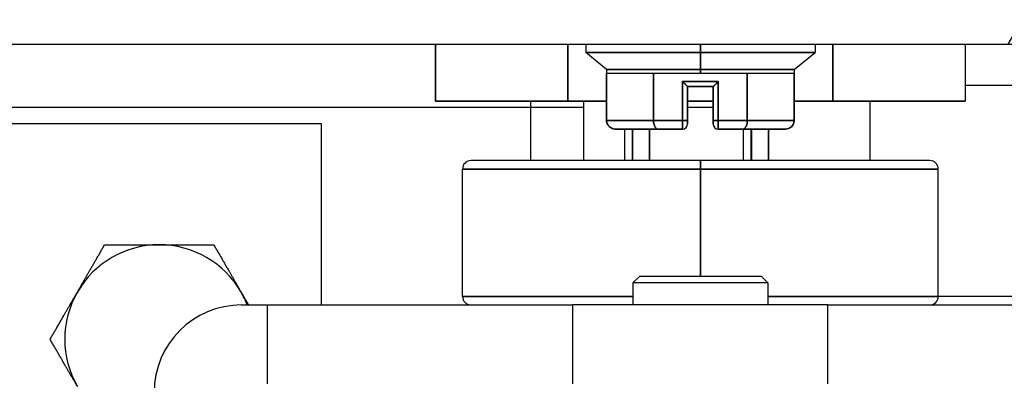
# Model space of a CAD drawing. Extents: x 807 to 1172, y 30 to 260.
# Tile 119 of 214: x 1026.639 to 1028.92, y 97.271 to 98.107. Entities that reach past the tile are written whole.
import ezdxf

# ---------------------------------------------------------------- set-up
doc = ezdxf.new("R2010")
doc.units = 0
doc.header["$LTSCALE"] = 4
doc.header["$MEASUREMENT"] = 0
doc.layers.get('0').update_dxf_attribs({"linetype": 'CONTINUOUS'})
doc.layers.get('DEFPOINTS').update_dxf_attribs({"linetype": 'CONTINUOUS'})
doc.styles.add('ROMANS', font='romans.shx')
doc.dimstyles.new('Default (ANSI)', dxfattribs={"dimscale": 20, "dimtxt": 0.07, "dimasz": 0.07, "dimexe": 0.125, "dimexo": 0.0625, "dimgap": 0.031496, "dimtad": 0, "dimtih": 1, "dimtoh": 1, "dimrnd": 1e-08, "dimzin": 0, "dimdsep": 46, "dimtxsty": 'ROMANS', "dimblk": 'Filled-1', "dimcen": 0.09, "dimdle": 0.393701, "dimclrd": 256, "dimclre": 256, "dimclrt": 256, "dimadec": 0, "dimazin": 0, "dimtfac": 0.928571, "dimtofl": 0, "dimtmove": 0, "dimatfit": 3, "dimfxl": 1, "dimtolj": 1, "dimtzin": 0, "dimlwd": -1, "dimlwe": -1, "dimarcsym": 0})

# ---------------------------------------------------------------- blocks, each defined once
blk = doc.blocks.new('Filled-1')
at = {"color": 0}
for p, q in [((0, 0), (-1, 0.1786)), ((-1, 0.1786), (-1, -0.1786)), ((-1, 0), (0, 0)), ((-1, -0.1786), (0, 0))]:
    blk.add_line(p, q, dxfattribs=at)
at = {"color": 0, "flags": 128}
blk.add_lwpolyline([(-1, -0.1786), (0, 0), (-1, 0.1786), (-1, -0.1786)], dxfattribs=at)
at = {"color": 0}
blk.add_solid([(-1, -0.1786), (0, 0), (-1, 0.1786), (-1, -0.1786)], dxfattribs=at)
blk = doc.blocks.new('*D96')
at = {"transparency": 16777216}
for p, q in [((1026.3997, 98.9496), (1026.3997, 105.9922)), ((1052.4622, 98.9184), (1052.4622, 105.9922)), ((1027.7997, 103.4922), (1035.4686, 103.4922)), ((1051.0622, 103.4922), (1043.3932, 103.4922))]:
    blk.add_line(p, q, dxfattribs=at)
at = {"layer": 'DEFPOINTS', "color": 0, "transparency": 16777216}
for p in [(1026.3997, 103.4922), (1026.3997, 97.6996), (1052.4622, 97.6684)]:
    blk.add_point(p, dxfattribs=at)
at = {"transparency": 16777216, "xscale": 1.400000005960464, "yscale": 1.400000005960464, "zscale": 1.400000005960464, "rotation": 180}
blk.add_blockref('Filled-1', (1026.3997, 103.4922), dxfattribs=at)
at = {"transparency": 16777216, "xscale": 1.400000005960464, "yscale": 1.400000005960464, "zscale": 1.400000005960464}
blk.add_blockref('Filled-1', (1052.4622, 103.4922), dxfattribs=at)
at = {"transparency": 16777216, "insert": (1039.4309, 103.4922), "char_height": 1.4, "attachment_point": 5, "style": 'ROMANS'}
blk.add_mtext('\\A1;\\fTahoma|b0|i0;\\H1.5400;(26.06)\\P\\fTahoma|b0|i0;\\H1.5400;(2 PL.)', dxfattribs=at)
blk = doc.blocks.new('*D97')
at = {"transparency": 16777216}
for p, q in [((1022.1497, 98.9496), (1022.1497, 105.9922)), ((1026.3997, 98.9496), (1026.3997, 105.9922)), ((1020.7497, 103.4922), (1018.2129, 103.4922)), ((1027.7997, 103.4922), (1029.1997, 103.4922))]:
    blk.add_line(p, q, dxfattribs=at)
at = {"layer": 'DEFPOINTS', "color": 0, "transparency": 16777216}
for p in [(1026.3997, 103.4922), (1022.1497, 97.6996), (1026.3997, 97.6996)]:
    blk.add_point(p, dxfattribs=at)
at = {"transparency": 16777216, "xscale": 1.400000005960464, "yscale": 1.400000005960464, "zscale": 1.400000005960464}
blk.add_blockref('Filled-1', (1022.1497, 103.4922), dxfattribs=at)
at = {"transparency": 16777216, "xscale": 1.400000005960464, "yscale": 1.400000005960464, "zscale": 1.400000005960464, "rotation": 180}
blk.add_blockref('Filled-1', (1026.3997, 103.4922), dxfattribs=at)
at = {"transparency": 16777216, "insert": (1015.4497, 103.4922), "char_height": 1.4, "attachment_point": 5, "style": 'ROMANS'}
blk.add_mtext('\\A1;4.25', dxfattribs=at)
blk = doc.blocks.new('*D99')
at = {"transparency": 16777216}
for p, q in [((996.0872, 98.9184), (996.0872, 113.8447)), ((1052.4622, 98.9184), (1052.4622, 113.8447)), ((997.4872, 111.3447), (1015.5807, 111.3447)), ((1051.0622, 111.3447), (1032.9686, 111.3447))]:
    blk.add_line(p, q, dxfattribs=at)
at = {"layer": 'DEFPOINTS', "color": 0, "transparency": 16777216}
for p in [(996.0872, 111.3447), (996.0872, 97.6684), (1052.4622, 97.6684)]:
    blk.add_point(p, dxfattribs=at)
at = {"transparency": 16777216, "xscale": 1.400000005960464, "yscale": 1.400000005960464, "zscale": 1.400000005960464, "rotation": 180}
blk.add_blockref('Filled-1', (996.0872, 111.3447), dxfattribs=at)
at = {"transparency": 16777216, "xscale": 1.400000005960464, "yscale": 1.400000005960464, "zscale": 1.400000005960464}
blk.add_blockref('Filled-1', (1052.4622, 111.3447), dxfattribs=at)
at = {"transparency": 16777216, "insert": (1024.2747, 111.3447), "char_height": 1.4, "attachment_point": 5, "style": 'ROMANS'}
blk.add_mtext('\\A1;\\fTahoma|b0|i0;\\H1.5400;(56.38)\\P\\fTahoma|b0|i0;\\H1.5400;OPENING WIDTH', dxfattribs=at)

msp = doc.modelspace()

# ---------------------------------------------------------------- hatches: boundary and pattern name
h = msp.add_hatch()
h.set_pattern_fill('ANSI31', color=256, scale=22, angle=15, style=0)
h.set_pattern_definition([(60, (799.6907, 30.9985), (-2.38157, 1.375), [])])
edge = h.paths.add_edge_path()
edge.add_line((1025.4452, 97.2794), (1025.4452, 97.9037))
edge.add_line((1025.4452, 97.9037), (1025.4452, 97.9566))
edge.add_ellipse((1025.5389, 97.9566), major_axis=(-0.0937, 0), ratio=1, start_angle=349.5364, end_angle=360, ccw=False)
edge.add_ellipse((1025.5389, 97.9566), major_axis=(-0.0922, 0.017), ratio=1, start_angle=280.4636, end_angle=360, ccw=False)
edge.add_line((1025.5389, 98.0504), (1025.5545, 98.0504))
edge.add_line((1025.5545, 98.0504), (1026.2108, 98.0504))
edge.add_line((1026.2108, 98.0504), (1052.4005, 98.0504))
edge.add_line((1052.4005, 98.0504), (1053.0568, 98.0504))
edge.add_line((1053.0568, 98.0504), (1054.1434, 98.0504))
edge.add_ellipse((1054.1434, 97.9566), major_axis=(0, 0.0938), ratio=1, start_angle=270, end_angle=360, ccw=False)
edge.add_line((1054.2372, 97.9566), (1054.2372, 97.5919))
edge.add_line((1054.2372, 97.5919), (1054.3412, 97.5919))
edge.add_line((1054.3412, 97.5919), (1054.3412, 97.9566))
edge.add_ellipse((1054.1434, 97.9566), major_axis=(0.1977, 0), ratio=1, start_angle=0, end_angle=90)
edge.add_line((1054.1434, 98.1544), (1025.5389, 98.1544))
edge.add_ellipse((1025.5389, 97.9566), major_axis=(0, 0.1977), ratio=1, start_angle=0, end_angle=90)
edge.add_line((1025.3412, 97.9566), (1025.3412, 97.2794))
edge.add_line((1025.3412, 97.2794), (1025.4452, 97.2794))
h = msp.add_hatch()
h.set_pattern_fill('ANSI31', color=256, scale=22, style=0)
h.set_pattern_definition([(45, (799.6907, 30.9985), (-1.944544, 1.944544), [])])
edge = h.paths.add_edge_path()
edge.add_ellipse((1054.0925, 96.6855), major_axis=(0.2446, 0), ratio=1, start_angle=0, end_angle=90)
edge.add_line((1054.0925, 96.9301), (1053.2537, 96.9301))
edge.add_line((1053.2537, 96.9301), (1052.6599, 96.9301))
edge.add_ellipse((1052.6599, 97.0239), major_axis=(0, -0.0938), ratio=1, start_angle=270, end_angle=360, ccw=False)
edge.add_line((1052.5662, 97.0239), (1052.5662, 97.6392))
edge.add_line((1052.5662, 97.6392), (1052.5662, 97.6684))
edge.add_ellipse((1052.6599, 97.6684), major_axis=(-0.0938, 0), ratio=1, start_angle=270, end_angle=360, ccw=False)
edge.add_line((1052.6599, 97.7621), (1053.0758, 97.7621))
edge.add_line((1053.0758, 97.7621), (1053.0872, 97.7621))
edge.add_line((1053.0872, 97.7621), (1053.0872, 97.7749))
edge.add_line((1053.0872, 97.7749), (1053.0872, 97.8661))
edge.add_line((1053.0872, 97.8661), (1052.6599, 97.8661))
edge.add_ellipse((1052.6599, 97.6684), major_axis=(0, 0.1978), ratio=1, start_angle=0, end_angle=83.2328)
edge.add_ellipse((1052.6599, 97.6684), major_axis=(-0.1964, 0.0233), ratio=1, start_angle=0, end_angle=6.7672)
edge.add_line((1052.4622, 97.6684), (1052.4622, 97.0239))
edge.add_ellipse((1052.6599, 97.0239), major_axis=(-0.1978, 0), ratio=1, start_angle=0, end_angle=90)
edge.add_line((1052.6599, 96.8261), (1054.0925, 96.8261))
edge.add_ellipse((1054.0925, 96.6855), major_axis=(0, 0.1406), ratio=1, start_angle=270, end_angle=360, ccw=False)
edge.add_line((1054.2332, 96.6855), (1054.2332, 79.0029))
edge.add_ellipse((1054.1394, 79.0029), major_axis=(0.0938, 0), ratio=1, start_angle=270, end_angle=360, ccw=False)
edge.add_line((1054.1394, 78.9091), (994.4099, 78.9091))
edge.add_ellipse((994.4099, 79.0029), major_axis=(0, -0.0938), ratio=1, start_angle=270, end_angle=360, ccw=False)
edge.add_line((994.3162, 79.0029), (994.3162, 96.6855))
edge.add_ellipse((994.4568, 96.6855), major_axis=(-0.1406, 0), ratio=1, start_angle=270, end_angle=360, ccw=False)
edge.add_line((994.4568, 96.8261), (995.8894, 96.8261))
edge.add_ellipse((995.8894, 97.0239), major_axis=(0, -0.1978), ratio=1, start_angle=0, end_angle=90)
edge.add_line((996.0872, 97.0239), (996.0872, 97.6684))
edge.add_ellipse((995.8894, 97.6684), major_axis=(0.1977, 0), ratio=1, start_angle=0, end_angle=6.7672)
edge.add_ellipse((995.8894, 97.6684), major_axis=(0.1964, 0.0233), ratio=1, start_angle=0, end_angle=83.2328)
edge.add_line((995.8894, 97.8661), (995.4622, 97.8661))
edge.add_line((995.4622, 97.8661), (995.4622, 97.7749))
edge.add_line((995.4622, 97.7749), (995.4622, 97.7621))
edge.add_line((995.4622, 97.7621), (995.4735, 97.7621))
edge.add_line((995.4735, 97.7621), (995.8894, 97.7621))
edge.add_ellipse((995.8894, 97.6684), major_axis=(0, 0.0938), ratio=1, start_angle=270, end_angle=360, ccw=False)
edge.add_line((995.9832, 97.6684), (995.9832, 97.6392))
edge.add_line((995.9832, 97.6392), (995.9832, 97.0239))
edge.add_ellipse((995.8894, 97.0239), major_axis=(0.0938, 0), ratio=1, start_angle=270, end_angle=360, ccw=False)
edge.add_line((995.8894, 96.9301), (995.2957, 96.9301))
edge.add_line((995.2957, 96.9301), (994.4568, 96.9301))
edge.add_ellipse((994.4568, 96.6855), major_axis=(0, 0.2446), ratio=1, start_angle=0, end_angle=90)
edge.add_line((994.2122, 96.6855), (994.2122, 79.0029))
edge.add_ellipse((994.4099, 79.0029), major_axis=(-0.1978, 0), ratio=1, start_angle=0, end_angle=90)
edge.add_line((994.4099, 78.8051), (1054.1394, 78.8051))
edge.add_ellipse((1054.1394, 79.0029), major_axis=(0, -0.1978), ratio=1, start_angle=0, end_angle=90)
edge.add_line((1054.3372, 79.0029), (1054.3372, 96.6855))

# ---------------------------------------------------------------- linework, layer by layer
for p, q in [((1025.5389, 98.0504), (1054.1434, 98.0504)), ((1027.6024, 97.9182), (1027.6024, 98.0504)), ((1027.6024, 98.0504), (1027.6024, 97.9182)), ((1027.9093, 97.9182), (1027.9093, 98.0504)), ((1027.9093, 98.0504), (1027.9093, 97.9182)), ((1027.9504, 98.0504), (1027.9504, 98.0304)), ((1028.2162, 98.0304), (1028.2162, 98.0504)), ((1028.2162, 98.0504), (1028.2162, 98.0304)), ((1028.4819, 98.0504), (1028.4819, 98.0304)), ((1028.523, 97.9182), (1028.523, 98.0504)), ((1028.523, 98.0504), (1028.523, 97.9182)), ((1028.8299, 98.0504), (1028.8299, 97.9182)), ((1028.2162, 98.0304), (1027.9504, 98.0304)), ((1027.9986, 97.991), (1027.9504, 98.0304)), ((1027.9504, 98.0304), (1028.2162, 98.0304)), ((1028.2162, 98.0304), (1028.2162, 97.991)), ((1028.2162, 97.991), (1028.2162, 98.0304)), ((1028.4819, 98.0304), (1028.2162, 98.0304)), ((1028.2162, 98.0304), (1028.4819, 98.0304)), ((1028.4337, 97.991), (1028.4819, 98.0304)), ((1028.2162, 97.991), (1027.9986, 97.991)), ((1027.9986, 97.991), (1027.9986, 97.9831)), ((1027.9986, 97.991), (1028.2162, 97.991)), ((1027.9986, 97.8729), (1027.9986, 97.9831)), ((1027.9986, 97.9831), (1027.9986, 97.8729)), ((1027.9986, 97.9831), (1028.0081, 97.9831)), ((1028.0206, 97.9831), (1028.0359, 97.9831)), ((1028.0571, 97.9831), (1028.0803, 97.9831)), ((1028.1074, 97.8729), (1028.1074, 97.9831)), ((1028.1074, 97.9831), (1028.1074, 97.8729)), ((1028.1335, 97.9831), (1028.1871, 97.9831)), ((1028.2162, 97.9831), (1028.2162, 97.991)), ((1028.4337, 97.991), (1028.2162, 97.991)), ((1028.2162, 97.991), (1028.2162, 97.9831)), ((1028.2162, 97.991), (1028.4337, 97.991)), ((1028.2452, 97.9831), (1028.2988, 97.9831)), ((1028.3249, 97.9831), (1028.3249, 97.8729)), ((1028.3249, 97.9831), (1028.4337, 97.9831)), ((1028.3249, 97.8729), (1028.3249, 97.9831)), ((1028.4337, 97.991), (1028.4337, 97.9831)), ((1028.4337, 97.9831), (1028.4337, 97.8729)), ((1028.4337, 97.8729), (1028.4337, 97.9831)), ((1028.1748, 97.9634), (1028.2575, 97.9634)), ((1028.1748, 97.9634), (1028.1748, 97.8729)), ((1028.2575, 97.9634), (1028.1748, 97.9634)), ((1028.1748, 97.8729), (1028.1748, 97.9634)), ((1028.1866, 97.8729), (1028.1866, 97.9516)), ((1028.1866, 97.9516), (1028.2457, 97.9516)), ((1028.2457, 97.9516), (1028.1866, 97.9516)), ((1028.1866, 97.9516), (1028.1866, 97.8729)), ((1028.1866, 97.9516), (1028.1866, 97.9516)), ((1028.2457, 97.9516), (1028.2457, 97.8729)), ((1028.2457, 97.8729), (1028.2457, 97.9516)), ((1028.2575, 97.8729), (1028.2575, 97.9634)), ((1028.2575, 97.9634), (1028.2575, 97.8729)), ((1028.8299, 97.9554), (1029.3002, 97.9554)), ((1026.3827, 97.9037), (1027.9452, 97.9037)), ((1027.6024, 97.9182), (1027.9093, 97.9182)), ((1027.9093, 97.9182), (1027.6024, 97.9182)), ((1027.8225, 97.9182), (1027.8225, 97.7804)), ((1027.9093, 97.9182), (1027.9986, 97.9182)), ((1027.9986, 97.9182), (1027.9093, 97.9182)), ((1027.9452, 97.9182), (1027.9452, 97.7804)), ((1028.1866, 97.9182), (1028.2457, 97.9182)), ((1028.2457, 97.9182), (1028.1866, 97.9182)), ((1028.1866, 97.9037), (1028.2457, 97.9037)), ((1028.4337, 97.9182), (1028.523, 97.9182)), ((1028.523, 97.9182), (1028.4337, 97.9182)), ((1028.523, 97.9182), (1028.8299, 97.9182)), ((1028.8299, 97.9182), (1028.523, 97.9182)), ((1028.6099, 97.7804), (1028.6099, 97.9182)), ((1026.3028, 97.8661), (1027.3372, 97.8661)), ((1027.3372, 97.8661), (1027.3372, 97.4457)), ((1027.9986, 97.8729), (1028.1074, 97.8729)), ((1028.1074, 97.8729), (1027.9986, 97.8729)), ((1028.1074, 97.8729), (1028.1748, 97.8729)), ((1028.1748, 97.8729), (1028.1074, 97.8729)), ((1028.1083, 97.865), (1028.1083, 97.865)), ((1028.1083, 97.865), (1028.1083, 97.865)), ((1028.1748, 97.8729), (1028.1748, 97.8532)), ((1028.1866, 97.8729), (1028.1748, 97.8729)), ((1028.1748, 97.8532), (1028.1748, 97.8729)), ((1028.1748, 97.8729), (1028.1866, 97.8729)), ((1028.1866, 97.865), (1028.1866, 97.8729)), ((1028.2457, 97.8729), (1028.2575, 97.8729)), ((1028.2457, 97.8729), (1028.2457, 97.865)), ((1028.2575, 97.8729), (1028.2457, 97.8729)), ((1028.3249, 97.8729), (1028.2575, 97.8729)), ((1028.2575, 97.8532), (1028.2575, 97.8729)), ((1028.2575, 97.8729), (1028.2575, 97.8532)), ((1028.2575, 97.8729), (1028.3249, 97.8729)), ((1028.324, 97.865), (1028.324, 97.865)), ((1028.324, 97.865), (1028.324, 97.865)), ((1028.4337, 97.8729), (1028.3249, 97.8729)), ((1028.3249, 97.8729), (1028.4337, 97.8729)), ((1028.0214, 97.8532), (1028.063, 97.8532)), ((1028.063, 97.8532), (1028.0214, 97.8532)), ((1028.0402, 97.8532), (1028.0402, 97.7804)), ((1028.0585, 97.7804), (1028.0585, 97.8532)), ((1028.0585, 97.8532), (1028.0585, 97.7804)), ((1028.0585, 97.8532), (1028.0585, 97.7804)), ((1028.0585, 97.7804), (1028.0585, 97.8532)), ((1028.0588, 97.7804), (1028.0588, 97.8532)), ((1028.0588, 97.8532), (1028.0588, 97.7804)), ((1028.0588, 97.8532), (1028.0588, 97.7804)), ((1028.0588, 97.7804), (1028.0588, 97.8532)), ((1028.0772, 97.8532), (1028.1188, 97.8532)), ((1028.1188, 97.8532), (1028.0772, 97.8532)), ((1028.0982, 97.7804), (1028.0982, 97.8532)), ((1028.0982, 97.8532), (1028.0982, 97.7804)), ((1028.1188, 97.8532), (1028.1748, 97.8532)), ((1028.1748, 97.8532), (1028.1188, 97.8532)), ((1028.2575, 97.8532), (1028.3136, 97.8532)), ((1028.3136, 97.8532), (1028.2575, 97.8532)), ((1028.3136, 97.8532), (1028.3551, 97.8532)), ((1028.3551, 97.8532), (1028.3136, 97.8532)), ((1028.3152, 97.8532), (1028.3152, 97.7804)), ((1028.3341, 97.7804), (1028.3341, 97.8532)), ((1028.3341, 97.8532), (1028.3341, 97.7804)), ((1028.3345, 97.8532), (1028.3345, 97.7804)), ((1028.3345, 97.7804), (1028.3345, 97.8532)), ((1028.3694, 97.8532), (1028.4109, 97.8532)), ((1028.3694, 97.8532), (1028.3694, 97.8532)), ((1028.4109, 97.8532), (1028.3694, 97.8532)), ((1028.3694, 97.8532), (1028.3694, 97.8532)), ((1028.3738, 97.7804), (1028.3738, 97.8532)), ((1028.3738, 97.8532), (1028.3738, 97.7804)), ((1028.3738, 97.8532), (1028.3738, 97.7804)), ((1028.3738, 97.7804), (1028.3738, 97.8532)), ((1028.2162, 97.7804), (1027.6847, 97.7804)), ((1028.7477, 97.7804), (1028.2162, 97.7804)), ((1028.2162, 97.7804), (1028.2162, 97.7607)), ((1028.2162, 97.7607), (1028.2162, 97.7804)), ((1027.665, 97.7607), (1028.2162, 97.7607)), ((1028.2162, 97.7607), (1027.665, 97.7607)), ((1027.665, 97.4654), (1027.665, 97.7607)), ((1028.2162, 97.7607), (1028.7673, 97.7607)), ((1028.2162, 97.7607), (1028.2162, 97.5126)), ((1028.2162, 97.5126), (1028.2162, 97.7607)), ((1028.7673, 97.7607), (1028.2162, 97.7607)), ((1028.7673, 97.4654), (1028.7673, 97.7607)), ((1028.0755, 97.5126), (1028.0599, 97.497)), ((1028.0755, 97.5126), (1028.3567, 97.5126)), ((1028.3567, 97.5126), (1028.3724, 97.497)), ((1028.3724, 97.497), (1028.0599, 97.497)), ((1028.0599, 97.497), (1028.0599, 97.4457)), ((1028.3724, 97.497), (1028.3724, 97.4457)), ((1027.1531, 97.4457), (1027.2134, 97.4457)), ((1027.2134, 97.4457), (1027.9208, 97.4457)), ((1027.2134, 97.2626), (1027.2134, 97.4457)), ((1027.665, 97.4654), (1028.0599, 97.4654)), ((1028.0599, 97.4654), (1027.665, 97.4654)), ((1028.5114, 97.4457), (1027.9208, 97.4457)), ((1027.9208, 97.2626), (1027.9208, 97.4457)), ((1028.7673, 97.4654), (1028.3724, 97.4654)), ((1028.3724, 97.4654), (1028.7673, 97.4654)), ((1028.5114, 97.4457), (1029.2188, 97.4457)), ((1028.5114, 97.2626), (1028.5114, 97.4457)), ((1028.7673, 97.4664), (1028.9542, 97.4664))]:
    msp.add_line(p, q)
for centre, radius, start, end in [((1028.1748, 97.865), 0.0118, 270, 0), ((1028.1748, 97.865), 0.0118, 270, 0), ((1028.2575, 97.865), 0.0118, 180, 270), ((1028.2575, 97.865), 0.0118, 180, 270), ((1027.6847, 97.7607), 0.0197, 90, 180), ((1028.7477, 97.7607), 0.0197, 0, 90), ((1026.9622, 97.3661), 0.219, 90, 150), ((1026.9622, 97.3661), 0.219, 30, 90), ((1026.9622, 97.3661), 0.219, 150, 210), ((1026.9622, 97.3661), 0.219, 21.3103, 30), ((1027.1531, 97.243), 0.2028, 90, 180), ((1027.6847, 97.4654), 0.0197, 180, 270), ((1028.7477, 97.4654), 0.0197, 270, 0)]:
    msp.add_arc(centre, radius, start, end)
for centre, ratio, start_param, end_param in [((1028.063, 97.865), 0.904979, 0.000573, 0.023201), ((1028.0772, 97.865), 0.820945, 6.283161, 6.304392), ((1028.3551, 97.865), 0.820946, 6.262519, 6.283209), ((1028.3694, 97.865), 0.904979, 6.259381, 6.283207)]:
    msp.add_ellipse(centre, major_axis=(0, -0.0118), ratio=ratio, start_param=start_param, end_param=end_param)
for points, knots in [([(1027.9986, 97.9831), (1027.9986, 97.9831), (1027.9994, 97.9831), (1028.001, 97.9831), (1028.0027, 97.9831), (1028.0051, 97.9831), (1028.0083, 97.9831), (1028.0115, 97.9831), (1028.0155, 97.9831), (1028.0202, 97.9831), (1028.0249, 97.9831), (1028.0303, 97.9831), (1028.0364, 97.9831), (1028.0426, 97.9831), (1028.0494, 97.9831), (1028.0568, 97.9831), (1028.0642, 97.9831), (1028.0722, 97.9831), (1028.0806, 97.9831), (1028.0891, 97.9831), (1028.098, 97.9831), (1028.1074, 97.9831)], [0, 0, 0, 0, 0.142857, 0.142857, 0.142857, 0.285714, 0.285714, 0.285714, 0.428571, 0.428571, 0.428571, 0.571429, 0.571429, 0.571429, 0.714286, 0.714286, 0.714286, 0.857143, 0.857143, 0.857143, 1, 1, 1, 1]), ([(1028.1074, 97.9831), (1028.1156, 97.9831), (1028.1241, 97.9831), (1028.1329, 97.9831), (1028.1416, 97.9831), (1028.1507, 97.9831), (1028.1599, 97.9831), (1028.1691, 97.9831), (1028.1784, 97.9831), (1028.1878, 97.9831), (1028.1972, 97.9831), (1028.2067, 97.9831), (1028.2162, 97.9831)], [0, 0, 0, 0, 0.25, 0.25, 0.25, 0.5, 0.5, 0.5, 0.75, 0.75, 0.75, 1, 1, 1, 1]), ([(1028.2162, 97.9831), (1028.2257, 97.9831), (1028.2351, 97.9831), (1028.2445, 97.9831), (1028.2539, 97.9831), (1028.2633, 97.9831), (1028.2725, 97.9831), (1028.2817, 97.9831), (1028.2907, 97.9831), (1028.2995, 97.9831), (1028.3082, 97.9831), (1028.3167, 97.9831), (1028.3249, 97.9831)], [0, 0, 0, 0, 0.25, 0.25, 0.25, 0.5, 0.5, 0.5, 0.75, 0.75, 0.75, 1, 1, 1, 1]), ([(1028.3249, 97.9831), (1028.3343, 97.9831), (1028.3432, 97.9831), (1028.3517, 97.9831), (1028.3601, 97.9831), (1028.3682, 97.9831), (1028.3756, 97.9831), (1028.383, 97.9831), (1028.3898, 97.9831), (1028.3959, 97.9831), (1028.402, 97.9831), (1028.4074, 97.9831), (1028.4121, 97.9831), (1028.4169, 97.9831), (1028.4208, 97.9831), (1028.424, 97.9831), (1028.4272, 97.9831), (1028.4297, 97.9831), (1028.4313, 97.9831), (1028.4329, 97.9831), (1028.4337, 97.9831), (1028.4337, 97.9831)], [0, 0, 0, 0, 0.142857, 0.142857, 0.142857, 0.285714, 0.285714, 0.285714, 0.428571, 0.428571, 0.428571, 0.571429, 0.571429, 0.571429, 0.714286, 0.714286, 0.714286, 0.857143, 0.857143, 0.857143, 1, 1, 1, 1]), ([(1028.1866, 97.9516), (1028.1866, 97.9516), (1028.1865, 97.9517), (1028.1863, 97.9519), (1028.1861, 97.9521), (1028.1858, 97.9525), (1028.1853, 97.9529), (1028.1849, 97.9534), (1028.1843, 97.9539), (1028.1836, 97.9546), (1028.183, 97.9553), (1028.1822, 97.9561), (1028.1813, 97.957), (1028.1804, 97.9579), (1028.1794, 97.9588), (1028.1783, 97.9599), (1028.1772, 97.961), (1028.1761, 97.9622), (1028.1748, 97.9634)], [0, 0, 0, 0, 0.166667, 0.166667, 0.166667, 0.333333, 0.333333, 0.333333, 0.5, 0.5, 0.5, 0.666667, 0.666667, 0.666667, 0.833333, 0.833333, 0.833333, 1, 1, 1, 1]), ([(1028.1748, 97.9634), (1028.1761, 97.9622), (1028.1772, 97.961), (1028.1783, 97.9599), (1028.1794, 97.9588), (1028.1804, 97.9579), (1028.1813, 97.957), (1028.1822, 97.9561), (1028.183, 97.9553), (1028.1836, 97.9546), (1028.1843, 97.9539), (1028.1849, 97.9534), (1028.1853, 97.9529), (1028.1858, 97.9525), (1028.1861, 97.9521), (1028.1863, 97.9519), (1028.1865, 97.9517), (1028.1866, 97.9516), (1028.1866, 97.9516)], [0, 0, 0, 0, 0.166667, 0.166667, 0.166667, 0.333333, 0.333333, 0.333333, 0.5, 0.5, 0.5, 0.666667, 0.666667, 0.666667, 0.833333, 0.833333, 0.833333, 1, 1, 1, 1]), ([(1028.2575, 97.9634), (1028.2562, 97.9622), (1028.2551, 97.961), (1028.254, 97.9599), (1028.2529, 97.9588), (1028.2519, 97.9579), (1028.251, 97.957), (1028.2501, 97.9561), (1028.2493, 97.9553), (1028.2487, 97.9546), (1028.248, 97.9539), (1028.2474, 97.9534), (1028.247, 97.9529), (1028.2465, 97.9525), (1028.2462, 97.9521), (1028.246, 97.9519), (1028.2458, 97.9517), (1028.2457, 97.9516), (1028.2457, 97.9516)], [0, 0, 0, 0, 0.166667, 0.166667, 0.166667, 0.333333, 0.333333, 0.333333, 0.5, 0.5, 0.5, 0.666667, 0.666667, 0.666667, 0.833333, 0.833333, 0.833333, 1, 1, 1, 1]), ([(1028.2457, 97.9516), (1028.2457, 97.9516), (1028.2458, 97.9517), (1028.246, 97.9519), (1028.2462, 97.9521), (1028.2465, 97.9525), (1028.247, 97.9529), (1028.2474, 97.9534), (1028.248, 97.9539), (1028.2487, 97.9546), (1028.2494, 97.9553), (1028.2501, 97.9561), (1028.251, 97.957), (1028.2519, 97.9579), (1028.2529, 97.9588), (1028.254, 97.9599), (1028.2551, 97.961), (1028.2563, 97.9622), (1028.2575, 97.9634)], [0, 0, 0, 0, 0.166667, 0.166667, 0.166667, 0.333333, 0.333333, 0.333333, 0.5, 0.5, 0.5, 0.666667, 0.666667, 0.666667, 0.833333, 0.833333, 0.833333, 1, 1, 1, 1]), ([(1028.0214, 97.8532), (1028.0192, 97.8532), (1028.017, 97.8535), (1028.015, 97.854), (1028.0129, 97.8545), (1028.011, 97.8553), (1028.0093, 97.8562), (1028.0075, 97.8572), (1028.0059, 97.8583), (1028.0046, 97.8596), (1028.0033, 97.8609), (1028.0021, 97.8622), (1028.0013, 97.8637), (1028.0004, 97.8651), (1027.9997, 97.8667), (1027.9993, 97.8682), (1027.9988, 97.8698), (1027.9986, 97.8713), (1027.9986, 97.8729)], [0, 0, 0, 0, 0.166667, 0.166667, 0.166667, 0.333333, 0.333333, 0.333333, 0.5, 0.5, 0.5, 0.666667, 0.666667, 0.666667, 0.833333, 0.833333, 0.833333, 1, 1, 1, 1]), ([(1027.9986, 97.8729), (1027.9986, 97.8713), (1027.9988, 97.8698), (1027.9993, 97.8682), (1027.9997, 97.8667), (1028.0004, 97.8651), (1028.0013, 97.8637), (1028.0022, 97.8622), (1028.0033, 97.8609), (1028.0046, 97.8596), (1028.0059, 97.8583), (1028.0075, 97.8572), (1028.0093, 97.8562), (1028.011, 97.8553), (1028.013, 97.8545), (1028.015, 97.854), (1028.017, 97.8535), (1028.0192, 97.8532), (1028.0214, 97.8532)], [0, 0, 0, 0, 0.166667, 0.166667, 0.166667, 0.333333, 0.333333, 0.333333, 0.5, 0.5, 0.5, 0.666667, 0.666667, 0.666667, 0.833333, 0.833333, 0.833333, 1, 1, 1, 1]), ([(1028.1188, 97.8532), (1028.1176, 97.8532), (1028.1166, 97.8535), (1028.1156, 97.854), (1028.1146, 97.8545), (1028.1136, 97.8553), (1028.1127, 97.8562), (1028.1118, 97.8572), (1028.111, 97.8583), (1028.1104, 97.8596), (1028.1097, 97.8609), (1028.1092, 97.8622), (1028.1087, 97.8637), (1028.1083, 97.8651), (1028.1079, 97.8667), (1028.1077, 97.8682), (1028.1075, 97.8698), (1028.1074, 97.8713), (1028.1074, 97.8729)], [0, 0, 0, 0, 0.166667, 0.166667, 0.166667, 0.333333, 0.333333, 0.333333, 0.5, 0.5, 0.5, 0.666667, 0.666667, 0.666667, 0.833333, 0.833333, 0.833333, 1, 1, 1, 1]), ([(1028.1074, 97.8729), (1028.1074, 97.8713), (1028.1075, 97.8698), (1028.1077, 97.8682), (1028.1079, 97.8667), (1028.1083, 97.8651), (1028.1087, 97.8637), (1028.1092, 97.8622), (1028.1097, 97.8609), (1028.1104, 97.8596), (1028.111, 97.8583), (1028.1118, 97.8572), (1028.1127, 97.8562), (1028.1136, 97.8553), (1028.1145, 97.8545), (1028.1156, 97.854), (1028.1166, 97.8535), (1028.1177, 97.8532), (1028.1188, 97.8532)], [0, 0, 0, 0, 0.166667, 0.166667, 0.166667, 0.333333, 0.333333, 0.333333, 0.5, 0.5, 0.5, 0.666667, 0.666667, 0.666667, 0.833333, 0.833333, 0.833333, 1, 1, 1, 1]), ([(1028.1866, 97.8729), (1028.1866, 97.872), (1028.1866, 97.8712), (1028.1866, 97.8705), (1028.1866, 97.8697), (1028.1866, 97.8689), (1028.1866, 97.8683), (1028.1866, 97.8676), (1028.1866, 97.867), (1028.1866, 97.8665), (1028.1866, 97.866), (1028.1866, 97.8656), (1028.1866, 97.8654), (1028.1866, 97.8651), (1028.1866, 97.865), (1028.1866, 97.865)], [0, 0, 0, 0, 0.2, 0.2, 0.2, 0.4, 0.4, 0.4, 0.6, 0.6, 0.6, 0.8, 0.8, 0.8, 1, 1, 1, 1]), ([(1028.2457, 97.865), (1028.2457, 97.865), (1028.2457, 97.8651), (1028.2457, 97.8654), (1028.2457, 97.8656), (1028.2457, 97.866), (1028.2457, 97.8665), (1028.2457, 97.867), (1028.2457, 97.8676), (1028.2457, 97.8683), (1028.2457, 97.8689), (1028.2457, 97.8697), (1028.2457, 97.8705), (1028.2457, 97.8712), (1028.2457, 97.872), (1028.2457, 97.8729)], [0, 0, 0, 0, 0.2, 0.2, 0.2, 0.4, 0.4, 0.4, 0.6, 0.6, 0.6, 0.8, 0.8, 0.8, 1, 1, 1, 1]), ([(1028.3136, 97.8532), (1028.3146, 97.8532), (1028.3157, 97.8535), (1028.3167, 97.854), (1028.3178, 97.8545), (1028.3187, 97.8553), (1028.3196, 97.8562), (1028.3205, 97.8572), (1028.3213, 97.8583), (1028.3219, 97.8596), (1028.3226, 97.8609), (1028.3232, 97.8622), (1028.3236, 97.8637), (1028.324, 97.8651), (1028.3244, 97.8667), (1028.3246, 97.8682), (1028.3248, 97.8698), (1028.3249, 97.8713), (1028.3249, 97.8729)], [0, 0, 0, 0, 0.166667, 0.166667, 0.166667, 0.333333, 0.333333, 0.333333, 0.5, 0.5, 0.5, 0.666667, 0.666667, 0.666667, 0.833333, 0.833333, 0.833333, 1, 1, 1, 1]), ([(1028.3249, 97.8729), (1028.3249, 97.8713), (1028.3248, 97.8698), (1028.3246, 97.8682), (1028.3244, 97.8667), (1028.324, 97.8651), (1028.3236, 97.8637), (1028.3232, 97.8622), (1028.3226, 97.8609), (1028.3219, 97.8596), (1028.3213, 97.8583), (1028.3205, 97.8572), (1028.3196, 97.8562), (1028.3187, 97.8553), (1028.3178, 97.8545), (1028.3167, 97.854), (1028.3157, 97.8535), (1028.3147, 97.8532), (1028.3136, 97.8532)], [0, 0, 0, 0, 0.166667, 0.166667, 0.166667, 0.333333, 0.333333, 0.333333, 0.5, 0.5, 0.5, 0.666667, 0.666667, 0.666667, 0.833333, 0.833333, 0.833333, 1, 1, 1, 1]), ([(1028.4337, 97.8729), (1028.4337, 97.8713), (1028.4335, 97.8698), (1028.433, 97.8682), (1028.4326, 97.8667), (1028.4319, 97.8651), (1028.431, 97.8637), (1028.4302, 97.8622), (1028.429, 97.8609), (1028.4277, 97.8596), (1028.4264, 97.8583), (1028.4248, 97.8572), (1028.4231, 97.8562), (1028.4213, 97.8553), (1028.4194, 97.8545), (1028.4173, 97.854), (1028.4153, 97.8535), (1028.4131, 97.8532), (1028.4109, 97.8532)], [0, 0, 0, 0, 0.166667, 0.166667, 0.166667, 0.333333, 0.333333, 0.333333, 0.5, 0.5, 0.5, 0.666667, 0.666667, 0.666667, 0.833333, 0.833333, 0.833333, 1, 1, 1, 1]), ([(1028.4109, 97.8532), (1028.4131, 97.8532), (1028.4153, 97.8535), (1028.4173, 97.854), (1028.4194, 97.8545), (1028.4213, 97.8553), (1028.4231, 97.8562), (1028.4248, 97.8572), (1028.4264, 97.8583), (1028.4277, 97.8596), (1028.4291, 97.8609), (1028.4302, 97.8622), (1028.431, 97.8637), (1028.4319, 97.8651), (1028.4326, 97.8667), (1028.433, 97.8682), (1028.4335, 97.8698), (1028.4337, 97.8713), (1028.4337, 97.8729)], [0, 0, 0, 0, 0.166667, 0.166667, 0.166667, 0.333333, 0.333333, 0.333333, 0.5, 0.5, 0.5, 0.666667, 0.666667, 0.666667, 0.833333, 0.833333, 0.833333, 1, 1, 1, 1]), ([(1028.063, 97.8532), (1028.0637, 97.8532), (1028.0646, 97.8532), (1028.0657, 97.8532), (1028.0675, 97.8533), (1028.0697, 97.8533), (1028.0724, 97.8532), (1028.0739, 97.8532), (1028.0755, 97.8532), (1028.0772, 97.8532)], [0, 0, 0, 0, 0.261269, 0.261269, 0.261269, 0.732712, 0.732712, 0.732712, 1, 1, 1, 1]), ([(1028.0772, 97.8532), (1028.075, 97.8532), (1028.0731, 97.8532), (1028.0713, 97.8532), (1028.0695, 97.8533), (1028.0679, 97.8533), (1028.0665, 97.8532), (1028.0651, 97.8532), (1028.0639, 97.8532), (1028.063, 97.8532)], [0, 0, 0, 0, 0.333333, 0.333333, 0.333333, 0.666667, 0.666667, 0.666667, 1, 1, 1, 1]), ([(1028.3694, 97.8532), (1028.3684, 97.8532), (1028.3672, 97.8532), (1028.3658, 97.8532), (1028.3644, 97.8533), (1028.3628, 97.8533), (1028.361, 97.8532), (1028.3592, 97.8532), (1028.3573, 97.8532), (1028.3551, 97.8532)], [0, 0, 0, 0, 0.333333, 0.333333, 0.333333, 0.666667, 0.666667, 0.666667, 1, 1, 1, 1]), ([(1028.3551, 97.8532), (1028.3568, 97.8532), (1028.3584, 97.8532), (1028.3598, 97.8532), (1028.3625, 97.8533), (1028.3647, 97.8533), (1028.3666, 97.8532), (1028.3676, 97.8532), (1028.3686, 97.8532), (1028.3694, 97.8532)], [0, 0, 0, 0, 0.261149, 0.261149, 0.261149, 0.732627, 0.732627, 0.732627, 1, 1, 1, 1]), ([(1028.2162, 97.7804), (1028.1919, 97.7804), (1028.1678, 97.7804), (1028.1439, 97.7804), (1028.12, 97.7804), (1028.0962, 97.7804), (1028.0729, 97.7804), (1028.0495, 97.7804), (1028.0267, 97.7804), (1028.0045, 97.7804), (1027.9823, 97.7804), (1027.9608, 97.7804), (1027.9401, 97.7804), (1027.9194, 97.7804), (1027.8996, 97.7804), (1027.8808, 97.7804), (1027.862, 97.7804), (1027.8443, 97.7804), (1027.8278, 97.7804), (1027.8112, 97.7804), (1027.7959, 97.7804), (1027.782, 97.7804), (1027.768, 97.7804), (1027.7554, 97.7804), (1027.7443, 97.7804), (1027.7331, 97.7804), (1027.7235, 97.7804), (1027.7154, 97.7804), (1027.7073, 97.7804), (1027.7007, 97.7804), (1027.6958, 97.7804), (1027.6909, 97.7804), (1027.6876, 97.7804), (1027.6859, 97.7804), (1027.6851, 97.7804), (1027.6847, 97.7804), (1027.6847, 97.7804)], [0, 0, 0, 0, 0.0434783, 0.0434783, 0.0434783, 0.0869565, 0.0869565, 0.0869565, 0.1304348, 0.1304348, 0.1304348, 0.173913, 0.173913, 0.173913, 0.2173913, 0.2173913, 0.2173913, 0.2608696, 0.2608696, 0.2608696, 0.3043478, 0.3043478, 0.3043478, 0.3478261, 0.3478261, 0.3478261, 0.3913043, 0.3913043, 0.3913043, 0.4347826, 0.4347826, 0.4347826, 0.4782609, 0.4782609, 0.4782609, 0.4999978, 0.4999978, 0.4999978, 0.4999978]), ([(1028.7477, 97.7804), (1028.7477, 97.7804), (1028.7472, 97.7804), (1028.7464, 97.7804), (1028.7448, 97.7804), (1028.7415, 97.7804), (1028.7365, 97.7804), (1028.7316, 97.7804), (1028.7251, 97.7804), (1028.717, 97.7804), (1028.7088, 97.7804), (1028.6992, 97.7804), (1028.688, 97.7804), (1028.6769, 97.7804), (1028.6643, 97.7804), (1028.6503, 97.7804), (1028.6364, 97.7804), (1028.6211, 97.7804), (1028.6045, 97.7804), (1028.588, 97.7804), (1028.5703, 97.7804), (1028.5515, 97.7804), (1028.5327, 97.7804), (1028.5129, 97.7804), (1028.4922, 97.7804), (1028.4715, 97.7804), (1028.45, 97.7804), (1028.4278, 97.7804), (1028.4056, 97.7804), (1028.3828, 97.7804), (1028.3594, 97.7804), (1028.3361, 97.7804), (1028.3123, 97.7804), (1028.2884, 97.7804), (1028.2645, 97.7804), (1028.2404, 97.7804), (1028.2162, 97.7804)], [0.4999978, 0.4999978, 0.4999978, 0.4999978, 0.5217391, 0.5217391, 0.5217391, 0.5652174, 0.5652174, 0.5652174, 0.6086957, 0.6086957, 0.6086957, 0.6521739, 0.6521739, 0.6521739, 0.6956522, 0.6956522, 0.6956522, 0.7391304, 0.7391304, 0.7391304, 0.7826087, 0.7826087, 0.7826087, 0.826087, 0.826087, 0.826087, 0.8695652, 0.8695652, 0.8695652, 0.9130435, 0.9130435, 0.9130435, 0.9565217, 0.9565217, 0.9565217, 1, 1, 1, 1])]:
    msp.add_open_spline(points, degree=3, knots=knots)
for points in [[(1028.1866, 97.9516), (1028.1866, 97.9516), (1028.1866, 97.9516), (1028.1866, 97.9516)], [(1028.0772, 97.8532), (1028.0716, 97.8532), (1028.0672, 97.8532), (1028.063, 97.8532)], [(1028.063, 97.8532), (1028.063, 97.8532), (1028.063, 97.8532), (1028.063, 97.8532)], [(1028.3694, 97.8532), (1028.3651, 97.8532), (1028.3607, 97.8532), (1028.3551, 97.8532)], [(1028.3694, 97.8532), (1028.3694, 97.8532), (1028.3694, 97.8532), (1028.3694, 97.8532)]]:
    msp.add_open_spline(points, degree=3)
for points, weights in [([(1026.7725, 97.4756), (1026.8018, 97.5264), (1026.8357, 97.5851)], [1, 1.0379548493, 1]), ([(1026.8357, 97.5851), (1026.9035, 97.5851), (1026.9622, 97.5851)], [1, 1.0379548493, 1]), ([(1026.9622, 97.5851), (1027.0208, 97.5851), (1027.0886, 97.5851)], [1, 1.0379548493, 1]), ([(1027.0886, 97.5851), (1027.1225, 97.5264), (1027.1518, 97.4756)], [1, 1.0379548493, 1]), ([(1026.7093, 97.3661), (1026.7432, 97.4248), (1026.7725, 97.4756)], [1, 1.0379548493, 1]), ([(1027.1518, 97.4756), (1027.1604, 97.4608), (1027.1691, 97.4457)], [1, 1.01081092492, 1.01546315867]), ([(1026.7725, 97.2566), (1026.7432, 97.3074), (1026.7093, 97.3661)], [1, 1.0379548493, 1])]:
    msp.add_rational_spline(points, weights, degree=2)

# ---------------------------------------------------------------- dimensions: what is measured, and where the dimension line sits
for base, p1, p2, text, picture, middle in [((996.0871563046, 111.3447361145), (1052.4621563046, 97.6683757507), (996.0871563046, 97.6683757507), '\\fTahoma|b0|i0;\\H1.5400;(<>)\\P\\fTahoma|b0|i0;\\H1.5400;OPENING WIDTH', '*D99', (1024.2746563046, 111.3447361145)), ((1026.3997, 103.4922), (1052.4622, 97.6684), (1026.3997, 97.6996), '\\fTahoma|b0|i0;\\H1.5400;(<>)\\P\\fTahoma|b0|i0;\\H1.5400;(2 PL.)', '*D96', (1039.4309, 103.4922))]:
    dim = msp.add_linear_dim(base=base, p1=p1, p2=p2, angle=180, text=text, dimstyle='Default (ANSI)', override={"dimgap": 0.031496, "dimtih": 0, "dimtoh": 0, "dimdec": 2, "dimtol": 0, "dimlim": 0, "dimtp": 0, "dimtm": 0, "dimtdec": 2, "dimatfit": 1})
    dim.commit()
    dim.dimension.update_dxf_attribs({"geometry": picture, "text_midpoint": middle, "dimtype": 160})
dim = msp.add_linear_dim(base=(1026.3997, 103.4922), p1=(1022.1497, 97.6996), p2=(1026.3997, 97.6996), angle=180, dimstyle='Default (ANSI)', override={"dimgap": 0.031496, "dimtih": 0, "dimtoh": 0, "dimdec": 2, "dimtol": 0, "dimlim": 0, "dimtp": 0, "dimtm": 0, "dimtdec": 2, "dimatfit": 1})
dim.commit()
dim.dimension.update_dxf_attribs({"geometry": '*D97', "text_midpoint": (1015.4497, 103.4922), "dimtype": 160})

doc.saveas('drawing.dxf')
